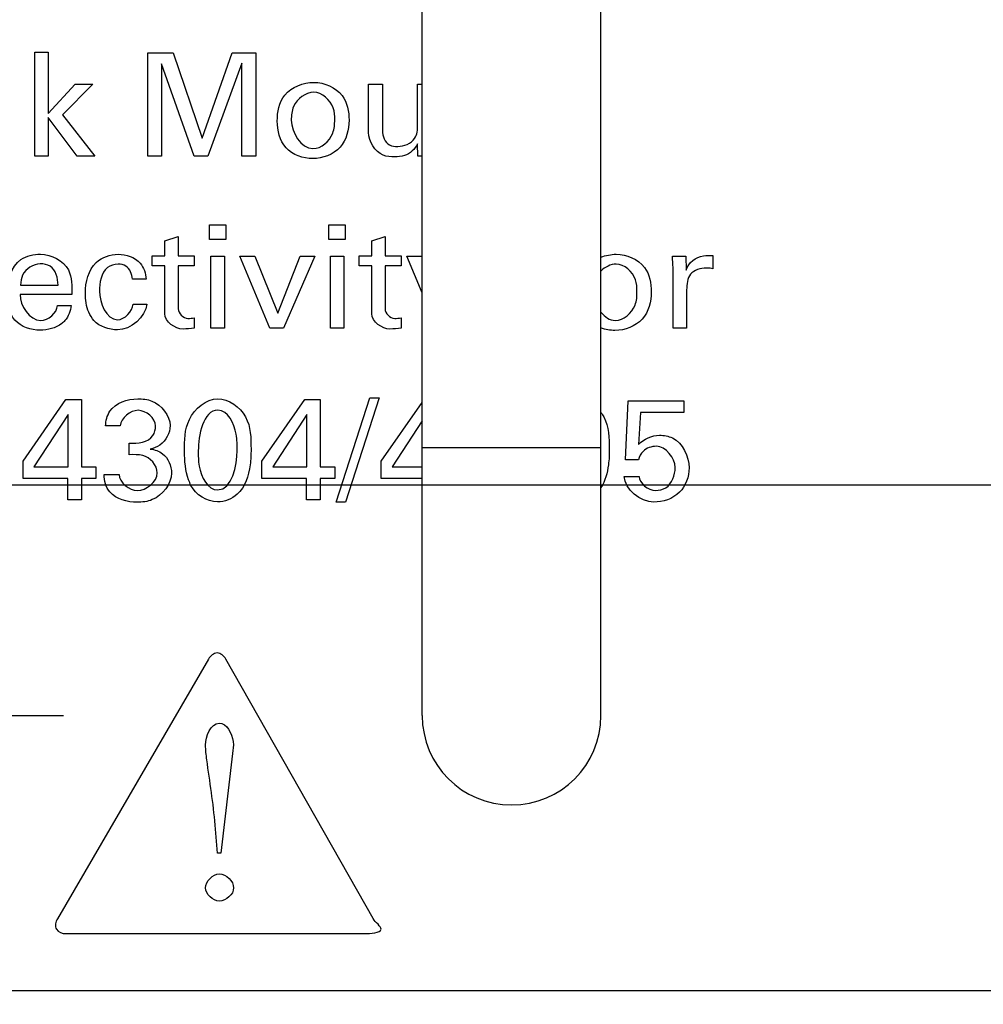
# Model space of a CAD drawing. Header units: inches. Extents: x 0 to 34, y 0 to 22.
# Tile 5 of 54: x 3.7 to 4.5, y 5.9 to 6.7. Entities that reach past the tile are written whole.
import ezdxf

# ---------------------------------------------------------------- set-up
doc = ezdxf.new("R2010")
doc.units = ezdxf.units.IN
doc.header["$LTSCALE"] = 1.87
doc.header["$MEASUREMENT"] = 0
doc.linetypes.add('CENTER', pattern=[0.6, 0.375, -0.075, 0.075, -0.075])
doc.layers.get('0').update_dxf_attribs({"linetype": 'CONTINUOUS'})
doc.layers.add('02___PRT_ALL_AXES', color=7, linetype='CONTINUOUS')
doc.layers.add('DIMENSIONS', color=7, linetype='CONTINUOUS')
doc.styles.get("Standard").update_dxf_attribs({"font": 'txt', "width": 0.8})
doc.dimstyles.new('DIMSTYLE_2', dxfattribs={"dimtxt": 0.125, "dimasz": 0.18, "dimexe": 0.125, "dimexo": 0.0625, "dimgap": 0.03125, "dimtad": 0, "dimtih": 1, "dimtoh": 1, "dimdec": 3, "dimzin": 4, "dimdsep": 46, "dimtxsty": 'STANDARD', "dimblk": '_FILLED', "dimblk1": '_FILLED', "dimblk2": '_FILLED', "dimcen": 0.09, "dimadec": 0, "dimazin": 0, "dimtp": 0.001, "dimtm": 0.001, "dimtfac": 1, "dimtdec": 3, "dimtofl": 0, "dimtmove": 0, "dimatfit": 3, "dimldrblk": '_FILLED', "dimfxl": 1, "dimtolj": 1, "dimtzin": 4, "dimarcsym": 0})

# ---------------------------------------------------------------- blocks, each defined once
blk = doc.blocks.new('*D7')
at = {"layer": 'DIMENSIONS', "color": 2, "linetype": 'CONTINUOUS'}
for p, q in [((2.72712, 7.04015), (2.69413, 6.99368)), ((5.1219, 7.04015), (2.72712, 7.04015)), ((2.69413, 6.99368), (2.3965, 6.99368))]:
    blk.add_line(p, q, dxfattribs=at)
at = {"layer": 'DIMENSIONS', "color": 2, "linetype": 'CONTINUOUS', "insert": (2.334, 7.05618), "char_height": 0.125, "width": 1.325, "attachment_point": 3, "line_spacing_factor": 0.9}
blk.add_mtext('1.165{\\Ftxt.shx;\\W1.000000;\\H0.125000; }[29.59]', dxfattribs=at)
blk = doc.blocks.new('_FILLED')
at = {"color": 0, "linetype": 'BYBLOCK'}
blk.add_solid([(0, 0), (-1, 0.1736), (-1, -0.1736)], dxfattribs=at)
blk = doc.blocks.new('*D9')
at = {"layer": 'DIMENSIONS', "color": 2, "linetype": 'CONTINUOUS'}
blk.add_line((6.15468, 7.16393), (2.3869, 7.16393), dxfattribs=at)
at = {"layer": 'DIMENSIONS', "color": 2, "linetype": 'CONTINUOUS', "insert": (2.3244, 7.22643), "char_height": 0.125, "width": 1.725, "attachment_point": 3, "line_spacing_factor": 0.9}
blk.add_mtext('16X 1.289{\\Ftxt.shx;\\W1.000000;\\H0.125000; }[32.74]', dxfattribs=at)
blk = doc.blocks.new('*D10')
at = {"layer": 'DIMENSIONS', "color": 2, "linetype": 'CONTINUOUS'}
blk.add_line((6.15468, 6.31637), (2.3869, 6.31637), dxfattribs=at)
at = {"layer": 'DIMENSIONS', "color": 2, "linetype": 'CONTINUOUS', "insert": (2.3244, 6.37887), "char_height": 0.125, "width": 1.625, "attachment_point": 3, "line_spacing_factor": 0.9}
blk.add_mtext('16X .441{\\Ftxt.shx;\\W1.000000;\\H0.125000; }[11.21]', dxfattribs=at)
blk = doc.blocks.new('*D16')
at = {"layer": 'DIMENSIONS', "color": 2, "linetype": 'CONTINUOUS'}
blk.add_line((5.4244, 6.73765), (5.4244, 5.18765), dxfattribs=at)
at = {"layer": 'DIMENSIONS', "color": 2, "linetype": 'CONTINUOUS', "insert": (5.3619, 5.12515), "char_height": 0.125, "width": 1.325, "attachment_point": 3, "rotation": 90, "line_spacing_factor": 0.9}
blk.add_mtext('2.350{\\Ftxt.shx;\\W1.000000;\\H0.125000; }[59.69]', dxfattribs=at)
blk = doc.blocks.new('*D17')
at = {"layer": 'DIMENSIONS', "color": 2, "linetype": 'CONTINUOUS'}
blk.add_line((6.4534, 6.96757), (6.4534, 5.18765), dxfattribs=at)
at = {"layer": 'DIMENSIONS', "color": 2, "linetype": 'CONTINUOUS', "insert": (6.3909, 5.12515), "char_height": 0.125, "width": 1.625, "attachment_point": 3, "rotation": 90, "line_spacing_factor": 0.9}
blk.add_mtext('2X 3.379{\\Ftxt.shx;\\W1.000000;\\H0.125000; }[85.83]', dxfattribs=at)
blk = doc.blocks.new('*D18')
at = {"layer": 'DIMENSIONS', "color": 2, "linetype": 'CONTINUOUS'}
blk.add_line((7.2734, 6.96757), (7.2734, 5.18765), dxfattribs=at)
at = {"layer": 'DIMENSIONS', "color": 2, "linetype": 'CONTINUOUS', "insert": (7.2109, 5.12515), "char_height": 0.125, "width": 1.725, "attachment_point": 3, "rotation": 90, "line_spacing_factor": 0.9}
blk.add_mtext('2X 4.199{\\Ftxt.shx;\\W1.000000;\\H0.125000; }[106.65]', dxfattribs=at)
blk = doc.blocks.new('*D19')
at = {"layer": 'DIMENSIONS', "color": 2, "linetype": 'CONTINUOUS'}
blk.add_line((8.0934, 6.96757), (8.0934, 5.18765), dxfattribs=at)
at = {"layer": 'DIMENSIONS', "color": 2, "linetype": 'CONTINUOUS', "insert": (8.0309, 5.12515), "char_height": 0.125, "width": 1.725, "attachment_point": 3, "rotation": 90, "line_spacing_factor": 0.9}
blk.add_mtext('2X 5.019{\\Ftxt.shx;\\W1.000000;\\H0.125000; }[127.48]', dxfattribs=at)
blk = doc.blocks.new('*D20')
at = {"layer": 'DIMENSIONS', "color": 2, "linetype": 'CONTINUOUS'}
blk.add_line((8.9134, 6.96757), (8.9134, 5.18765), dxfattribs=at)
at = {"layer": 'DIMENSIONS', "color": 2, "linetype": 'CONTINUOUS', "insert": (8.8509, 5.12515), "char_height": 0.125, "width": 1.725, "attachment_point": 3, "rotation": 90, "line_spacing_factor": 0.9}
blk.add_mtext('2X 5.839{\\Ftxt.shx;\\W1.000000;\\H0.125000; }[148.31]', dxfattribs=at)
blk = doc.blocks.new('*D21')
at = {"layer": 'DIMENSIONS', "color": 2, "linetype": 'CONTINUOUS'}
blk.add_line((9.7334, 6.96757), (9.7334, 5.18765), dxfattribs=at)
at = {"layer": 'DIMENSIONS', "color": 2, "linetype": 'CONTINUOUS', "insert": (9.6709, 5.12515), "char_height": 0.125, "width": 1.725, "attachment_point": 3, "rotation": 90, "line_spacing_factor": 0.9}
blk.add_mtext('2X 6.659{\\Ftxt.shx;\\W1.000000;\\H0.125000; }[169.14]', dxfattribs=at)
blk = doc.blocks.new('*D22')
at = {"layer": 'DIMENSIONS', "color": 2, "linetype": 'CONTINUOUS'}
blk.add_line((10.5534, 6.96757), (10.5534, 5.18765), dxfattribs=at)
at = {"layer": 'DIMENSIONS', "color": 2, "linetype": 'CONTINUOUS', "insert": (10.4909, 5.12515), "char_height": 0.125, "width": 1.725, "attachment_point": 3, "rotation": 90, "line_spacing_factor": 0.9}
blk.add_mtext('2X 7.479{\\Ftxt.shx;\\W1.000000;\\H0.125000; }[189.97]', dxfattribs=at)
blk = doc.blocks.new('*D23')
at = {"layer": 'DIMENSIONS', "color": 2, "linetype": 'CONTINUOUS'}
blk.add_line((11.3734, 6.96757), (11.3734, 5.18765), dxfattribs=at)
at = {"layer": 'DIMENSIONS', "color": 2, "linetype": 'CONTINUOUS', "insert": (11.3109, 5.12515), "char_height": 0.125, "width": 1.725, "attachment_point": 3, "rotation": 90, "line_spacing_factor": 0.9}
blk.add_mtext('2X 8.299{\\Ftxt.shx;\\W1.000000;\\H0.125000; }[210.79]', dxfattribs=at)
blk = doc.blocks.new('*D24')
at = {"layer": 'DIMENSIONS', "color": 2, "linetype": 'CONTINUOUS'}
blk.add_line((12.1934, 6.96757), (12.1934, 5.18765), dxfattribs=at)
at = {"layer": 'DIMENSIONS', "color": 2, "linetype": 'CONTINUOUS', "insert": (12.1309, 5.12515), "char_height": 0.125, "width": 1.725, "attachment_point": 3, "rotation": 90, "line_spacing_factor": 0.9}
blk.add_mtext('2X 9.119{\\Ftxt.shx;\\W1.000000;\\H0.125000; }[231.62]', dxfattribs=at)
blk = doc.blocks.new('*D25')
at = {"layer": 'DIMENSIONS', "color": 2, "linetype": 'CONTINUOUS'}
blk.add_line((13.4634, 6.96757), (13.4634, 5.18765), dxfattribs=at)
at = {"layer": 'DIMENSIONS', "color": 2, "linetype": 'CONTINUOUS', "insert": (13.4009, 5.12515), "char_height": 0.125, "width": 1.825, "attachment_point": 3, "rotation": 90, "line_spacing_factor": 0.9}
blk.add_mtext('2X 10.389{\\Ftxt.shx;\\W1.000000;\\H0.125000; }[263.88]', dxfattribs=at)
blk = doc.blocks.new('*D26')
at = {"layer": 'DIMENSIONS', "color": 2, "linetype": 'CONTINUOUS'}
blk.add_line((14.2834, 6.96757), (14.2834, 5.18765), dxfattribs=at)
at = {"layer": 'DIMENSIONS', "color": 2, "linetype": 'CONTINUOUS', "insert": (14.2209, 5.12515), "char_height": 0.125, "width": 1.825, "attachment_point": 3, "rotation": 90, "line_spacing_factor": 0.9}
blk.add_mtext('2X 11.209{\\Ftxt.shx;\\W1.000000;\\H0.125000; }[284.71]', dxfattribs=at)
blk = doc.blocks.new('*D27')
at = {"layer": 'DIMENSIONS', "color": 2, "linetype": 'CONTINUOUS'}
blk.add_line((15.1034, 6.96757), (15.1034, 5.18765), dxfattribs=at)
at = {"layer": 'DIMENSIONS', "color": 2, "linetype": 'CONTINUOUS', "insert": (15.0409, 5.12515), "char_height": 0.125, "width": 1.825, "attachment_point": 3, "rotation": 90, "line_spacing_factor": 0.9}
blk.add_mtext('2X 12.029{\\Ftxt.shx;\\W1.000000;\\H0.125000; }[305.54]', dxfattribs=at)
blk = doc.blocks.new('*D28')
at = {"layer": 'DIMENSIONS', "color": 2, "linetype": 'CONTINUOUS'}
blk.add_line((15.9234, 6.96757), (15.9234, 5.18765), dxfattribs=at)
at = {"layer": 'DIMENSIONS', "color": 2, "linetype": 'CONTINUOUS', "insert": (15.8609, 5.12515), "char_height": 0.125, "width": 1.825, "attachment_point": 3, "rotation": 90, "line_spacing_factor": 0.9}
blk.add_mtext('2X 12.849{\\Ftxt.shx;\\W1.000000;\\H0.125000; }[326.36]', dxfattribs=at)
blk = doc.blocks.new('*D29')
at = {"layer": 'DIMENSIONS', "color": 2, "linetype": 'CONTINUOUS'}
blk.add_line((16.7434, 6.96757), (16.7434, 5.18765), dxfattribs=at)
at = {"layer": 'DIMENSIONS', "color": 2, "linetype": 'CONTINUOUS', "insert": (16.6809, 5.12515), "char_height": 0.125, "width": 1.825, "attachment_point": 3, "rotation": 90, "line_spacing_factor": 0.9}
blk.add_mtext('2X 13.669{\\Ftxt.shx;\\W1.000000;\\H0.125000; }[347.19]', dxfattribs=at)
blk = doc.blocks.new('*D30')
at = {"layer": 'DIMENSIONS', "color": 2, "linetype": 'CONTINUOUS'}
blk.add_line((17.5634, 6.96757), (17.5634, 5.18765), dxfattribs=at)
at = {"layer": 'DIMENSIONS', "color": 2, "linetype": 'CONTINUOUS', "insert": (17.5009, 5.12515), "char_height": 0.125, "width": 1.825, "attachment_point": 3, "rotation": 90, "line_spacing_factor": 0.9}
blk.add_mtext('2X 14.489{\\Ftxt.shx;\\W1.000000;\\H0.125000; }[368.02]', dxfattribs=at)
blk = doc.blocks.new('*D31')
at = {"layer": 'DIMENSIONS', "color": 2, "linetype": 'CONTINUOUS'}
blk.add_line((18.3854, 6.96757), (18.3854, 5.18765), dxfattribs=at)
at = {"layer": 'DIMENSIONS', "color": 2, "linetype": 'CONTINUOUS', "insert": (18.3229, 5.12515), "char_height": 0.125, "width": 1.725, "attachment_point": 3, "rotation": 90, "line_spacing_factor": 0.9}
blk.add_mtext('2X 15.311{\\Ftxt.shx;\\W1.000000;\\H0.125000; }[388.9]', dxfattribs=at)
blk = doc.blocks.new('*D32')
at = {"layer": 'DIMENSIONS', "color": 2, "linetype": 'CONTINUOUS'}
blk.add_line((19.2054, 6.96757), (19.2054, 5.18765), dxfattribs=at)
at = {"layer": 'DIMENSIONS', "color": 2, "linetype": 'CONTINUOUS', "insert": (19.1429, 5.12515), "char_height": 0.125, "width": 1.825, "attachment_point": 3, "rotation": 90, "line_spacing_factor": 0.9}
blk.add_mtext('2X 16.131{\\Ftxt.shx;\\W1.000000;\\H0.125000; }[409.73]', dxfattribs=at)
blk = doc.blocks.new('*D35')
at = {"layer": 'DIMENSIONS', "color": 2, "linetype": 'CONTINUOUS'}
blk.add_line((22.0744, 6.00015), (22.0744, 5.18765), dxfattribs=at)
at = {"layer": 'DIMENSIONS', "color": 2, "linetype": 'CONTINUOUS', "insert": (22.0119, 5.12515), "char_height": 0.125, "width": 1.425, "attachment_point": 3, "rotation": 90, "line_spacing_factor": 0.9}
blk.add_mtext('19.000{\\Ftxt.shx;\\W1.000000;\\H0.125000; }[482.6]', dxfattribs=at)

msp = doc.modelspace()

# ---------------------------------------------------------------- linework, layer by layer
at = {"color": 7, "linetype": 'CONTINUOUS'}
for p, q in [((4.0154, 6.11515), (4.0154, 7.36515)), ((4.1714, 6.11515), (4.1714, 7.36515)), ((4.0154, 6.34915), (4.1714, 6.34915)), ((3.2619, 5.87515), (21.8869, 5.87515))]:
    msp.add_line(p, q, dxfattribs=at)
at = {"color": 40, "linetype": 'CONTINUOUS'}
for p, q in [((3.67745, 6.60354), (3.67745, 6.69445)), ((3.67745, 6.69445), (3.68907, 6.69445)), ((3.68907, 6.69445), (3.68907, 6.64068)), ((3.77581, 6.60354), (3.77581, 6.69382)), ((3.77581, 6.69382), (3.79794, 6.69382)), ((3.79794, 6.69382), (3.82345, 6.61943)), ((3.82345, 6.61943), (3.84958, 6.69382)), ((3.84958, 6.69382), (3.87021, 6.69382)), ((3.87021, 6.69382), (3.87021, 6.60354)), ((3.78794, 6.68432), (3.78794, 6.60354)), ((3.81644, 6.60354), (3.78794, 6.68432)), ((3.85796, 6.68481), (3.82832, 6.60354)), ((3.85796, 6.60354), (3.85796, 6.68481)), ((3.68907, 6.64068), (3.71259, 6.66631)), ((3.72797, 6.66631), (3.70146, 6.63968)), ((3.71259, 6.66631), (3.72797, 6.66631)), ((3.96864, 6.62417), (3.96864, 6.66631)), ((3.96864, 6.66631), (3.98065, 6.66631)), ((3.98065, 6.66631), (3.98065, 6.62592)), ((4.01141, 6.6308), (4.01141, 6.66631)), ((4.01141, 6.66631), (4.0154, 6.66631)), ((3.68907, 6.63743), (3.68907, 6.60354)), ((3.71421, 6.60354), (3.68907, 6.63743)), ((3.70146, 6.63968), (3.72959, 6.60354)), ((4.01166, 6.60354), (4.01141, 6.6143)), ((3.68907, 6.60354), (3.67745, 6.60354)), ((3.72959, 6.60354), (3.71421, 6.60354)), ((3.78794, 6.60354), (3.77581, 6.60354)), ((3.82832, 6.60354), (3.81644, 6.60354)), ((3.87021, 6.60354), (3.85796, 6.60354)), ((4.0154, 6.60354), (4.01166, 6.60354)), ((3.8298, 6.53069), (3.8298, 6.54357)), ((3.8298, 6.54357), (3.84392, 6.54357)), ((3.84392, 6.54357), (3.84392, 6.53069)), ((3.93402, 6.53069), (3.93402, 6.54357)), ((3.93402, 6.54357), (3.94816, 6.54357)), ((3.94816, 6.54357), (3.94816, 6.53069)), ((3.79081, 6.52969), (3.80243, 6.53344)), ((3.80243, 6.53344), (3.80243, 6.51656)), ((3.9714, 6.52969), (3.98302, 6.53344)), ((3.98302, 6.53344), (3.98302, 6.51656)), ((3.79081, 6.51656), (3.79081, 6.52969)), ((3.84392, 6.53069), (3.8298, 6.53069)), ((3.94816, 6.53069), (3.93402, 6.53069)), ((3.9714, 6.51656), (3.9714, 6.52969)), ((3.77968, 6.50793), (3.77968, 6.51656)), ((3.77968, 6.51656), (3.79081, 6.51656)), ((3.80243, 6.51656), (3.81644, 6.51656)), ((3.81644, 6.51656), (3.81644, 6.50793)), ((3.83104, 6.45355), (3.83104, 6.51631)), ((3.83104, 6.51631), (3.8428, 6.51631)), ((3.8428, 6.51631), (3.8428, 6.45355)), ((3.88242, 6.45355), (3.85616, 6.51631)), ((3.85616, 6.51631), (3.86929, 6.51631)), ((3.86929, 6.51631), (3.8893, 6.46655)), ((3.8893, 6.46655), (3.9088, 6.51631)), ((3.9218, 6.51631), (3.8943, 6.45355)), ((3.9088, 6.51631), (3.9218, 6.51631)), ((3.93528, 6.45355), (3.93528, 6.51631)), ((3.93528, 6.51631), (3.94703, 6.51631)), ((3.94703, 6.51631), (3.94703, 6.45355)), ((3.96027, 6.50793), (3.96027, 6.51656)), ((3.96027, 6.51656), (3.9714, 6.51656)), ((3.98302, 6.51656), (3.99702, 6.51656)), ((3.99702, 6.51656), (3.99702, 6.50793)), ((4.0154, 6.48426), (4.00201, 6.51631)), ((4.00201, 6.51631), (4.01526, 6.51631)), ((4.23372, 6.51631), (4.2456, 6.51631)), ((4.2456, 6.51631), (4.24585, 6.50418)), ((4.26898, 6.51681), (4.26898, 6.50531)), ((3.79081, 6.50793), (3.77968, 6.50793)), ((3.79081, 6.46604), (3.79081, 6.50793)), ((3.80243, 6.50793), (3.80243, 6.4703)), ((3.81644, 6.50793), (3.80243, 6.50793)), ((3.9714, 6.50793), (3.96027, 6.50793)), ((3.9714, 6.46604), (3.9714, 6.50793)), ((3.98302, 6.50793), (3.98302, 6.4703)), ((3.99702, 6.50793), (3.98302, 6.50793)), ((4.23434, 6.45355), (4.23434, 6.50356)), ((4.26673, 6.50581), (4.26336, 6.50593)), ((4.26898, 6.50531), (4.26673, 6.50581)), ((3.66495, 6.49106), (3.69759, 6.49106)), ((3.77446, 6.49618), (3.76257, 6.49618)), ((3.70959, 6.4828), (3.66445, 6.4828)), ((4.24622, 6.48693), (4.24622, 6.45355)), ((3.69721, 6.47317), (3.70897, 6.47317)), ((3.76308, 6.47443), (3.77495, 6.47443)), ((3.81644, 6.46255), (3.81644, 6.45342)), ((3.99702, 6.46255), (3.99702, 6.45342)), ((3.8428, 6.45355), (3.83104, 6.45355)), ((3.8943, 6.45355), (3.88242, 6.45355)), ((3.94703, 6.45355), (3.93528, 6.45355)), ((4.24622, 6.45355), (4.23434, 6.45355)), ((3.66701, 6.33718), (3.70452, 6.3912)), ((3.70452, 6.3912), (3.71802, 6.3912)), ((3.71802, 6.3912), (3.71802, 6.33242)), ((3.87547, 6.33718), (3.91298, 6.3912)), ((3.91298, 6.3912), (3.92648, 6.3912)), ((3.92648, 6.3912), (3.92648, 6.33242)), ((3.94033, 6.30154), (3.96959, 6.39269)), ((3.97772, 6.39269), (3.94858, 6.30154)), ((3.96959, 6.39269), (3.97772, 6.39269)), ((3.9797, 6.33718), (4.0154, 6.38859)), ((4.19279, 6.33856), (4.19504, 6.39007)), ((4.19504, 6.39007), (4.24368, 6.39007)), ((4.24368, 6.39007), (4.24368, 6.37994)), ((3.7064, 6.37807), (3.67651, 6.33242)), ((3.7064, 6.33242), (3.7064, 6.37807)), ((3.91486, 6.37807), (3.88497, 6.33242)), ((3.91486, 6.33242), (3.91486, 6.37807)), ((4.20579, 6.37994), (4.20417, 6.35194)), ((4.24368, 6.37994), (4.20579, 6.37994)), ((4.0154, 6.37244), (3.98921, 6.33242)), ((3.75175, 6.36806), (3.73912, 6.36806)), ((3.75962, 6.34293), (3.75962, 6.35306)), ((3.66701, 6.3223), (3.66701, 6.33718)), ((3.87547, 6.3223), (3.87547, 6.33718)), ((3.9797, 6.3223), (3.9797, 6.33718)), ((4.20417, 6.33856), (4.19279, 6.33856)), ((3.67651, 6.33242), (3.7064, 6.33242)), ((3.71802, 6.33242), (3.73065, 6.33242)), ((3.73065, 6.33242), (3.73065, 6.3223)), ((3.88497, 6.33242), (3.91486, 6.33242)), ((3.92648, 6.33242), (3.93912, 6.33242)), ((3.93912, 6.33242), (3.93912, 6.3223)), ((3.98921, 6.33242), (4.0154, 6.33242)), ((3.70602, 6.3223), (3.66701, 6.3223)), ((3.70602, 6.30354), (3.70602, 6.3223)), ((3.71802, 6.3223), (3.71802, 6.30354)), ((3.73065, 6.3223), (3.71802, 6.3223)), ((3.73775, 6.3258), (3.751, 6.3258)), ((3.91448, 6.3223), (3.87547, 6.3223)), ((3.91448, 6.30354), (3.91448, 6.3223)), ((3.92648, 6.3223), (3.92648, 6.30354)), ((3.93912, 6.3223), (3.92648, 6.3223)), ((4.0154, 6.3223), (3.9797, 6.3223)), ((4.19167, 6.32405), (4.20467, 6.32405)), ((3.71802, 6.30354), (3.70602, 6.30354)), ((3.92648, 6.30354), (3.91448, 6.30354)), ((3.94858, 6.30154), (3.94033, 6.30154)), ((3.82889, 6.16454), (3.69708, 5.93791)), ((3.97253, 5.93802), (3.84398, 6.16448)), ((3.84995, 6.08202), (3.83975, 5.99516)), ((3.8368, 5.99516), (3.83476, 6.01965)), ((3.83975, 5.99516), (3.8368, 5.99516)), ((3.7046, 5.92486), (3.96488, 5.92486))]:
    msp.add_line(p, q, dxfattribs=at)
at = {"color": 7, "linetype": 'CONTINUOUS'}
msp.add_arc((4.0934, 6.11515), 0.078, 180, 360, dxfattribs=at)
at = {"color": 40, "linetype": 'CONTINUOUS'}
for points, knots in [([(3.88891, 6.63418), (3.88891, 6.64206), (3.89262, 6.66071), (3.91162, 6.66794), (3.92079, 6.66794)], [0, 0, 0, 0, 0.462488, 1, 1, 1, 1]), ([(3.92079, 6.66794), (3.92991, 6.66794), (3.94829, 6.66036), (3.95155, 6.64244), (3.95155, 6.63505)], [0, 0, 0, 0, 0.552187, 1, 1, 1, 1]), ([(3.92079, 6.65931), (3.91363, 6.65931), (3.90195, 6.65053), (3.90116, 6.63901), (3.90116, 6.63493)], [0, 0, 0, 0, 0.636743, 1, 1, 1, 1]), ([(3.93905, 6.63543), (3.93905, 6.6389), (3.93871, 6.64965), (3.92803, 6.65931), (3.92079, 6.65931)], [0, 0, 0, 0, 0.324034, 1, 1, 1, 1]), ([(3.9198, 6.60142), (3.91143, 6.60142), (3.89323, 6.6078), (3.88891, 6.62601), (3.88891, 6.63418)], [0, 0, 0, 0, 0.505976, 1, 1, 1, 1]), ([(3.95155, 6.63505), (3.95155, 6.62673), (3.94699, 6.60817), (3.92842, 6.60142), (3.9198, 6.60142)], [0, 0, 0, 0, 0.491192, 1, 1, 1, 1]), ([(3.92004, 6.61017), (3.92732, 6.61017), (3.93852, 6.62003), (3.93905, 6.63142), (3.93905, 6.63543)], [0, 0, 0, 0, 0.644747, 1, 1, 1, 1]), ([(3.9914, 6.60292), (3.988, 6.60292), (3.97641, 6.60371), (3.96864, 6.61637), (3.96864, 6.62417)], [0, 0, 0, 0, 0.304078, 1, 1, 1, 1]), ([(3.98065, 6.62592), (3.98065, 6.62125), (3.98393, 6.61257), (3.9916, 6.61205), (3.99403, 6.61205)], [0, 0, 0, 0, 0.658531, 1, 1, 1, 1]), ([(4.01141, 6.6143), (4.00906, 6.60974), (4.00241, 6.60354), (3.99426, 6.60292), (3.9914, 6.60292)], [0, 0, 0, 0, 0.641849, 1, 1, 1, 1]), ([(3.68233, 6.51794), (3.69163, 6.51794), (3.71038, 6.50806), (3.70977, 6.49001), (3.70959, 6.4828)], [0, 0, 0, 0, 0.563268, 1, 1, 1, 1]), ([(3.72144, 6.48405), (3.72144, 6.49352), (3.72586, 6.51194), (3.7432, 6.51794), (3.74995, 6.51794)], [0, 0, 0, 0, 0.583843, 1, 1, 1, 1]), ([(4.18462, 6.51794), (4.19373, 6.51794), (4.21211, 6.51036), (4.21537, 6.49245), (4.21537, 6.48505)], [0, 0, 0, 0, 0.552169, 1, 1, 1, 1]), ([(3.68208, 6.50956), (3.676, 6.50956), (3.66608, 6.50333), (3.66501, 6.49402), (3.66495, 6.49106)], [0, 0, 0, 0, 0.671918, 1, 1, 1, 1]), ([(3.69759, 6.49106), (3.69771, 6.49701), (3.69461, 6.50802), (3.68502, 6.50956), (3.68208, 6.50956)], [0, 0, 0, 0, 0.669906, 1, 1, 1, 1]), ([(3.75007, 6.50931), (3.74678, 6.50931), (3.73551, 6.506), (3.73381, 6.49292), (3.73381, 6.48568)], [0, 0, 0, 0, 0.31248, 1, 1, 1, 1]), ([(3.76257, 6.49618), (3.7622, 6.50045), (3.75943, 6.50808), (3.75238, 6.50931), (3.75007, 6.50931)], [0, 0, 0, 0, 0.650139, 1, 1, 1, 1]), ([(4.20287, 6.48543), (4.20287, 6.4889), (4.20253, 6.49965), (4.19185, 6.50931), (4.18462, 6.50931)], [0, 0, 0, 0, 0.324153, 1, 1, 1, 1]), ([(4.26336, 6.50593), (4.25842, 6.50593), (4.24721, 6.50261), (4.24622, 6.49158), (4.24622, 6.48693)], [0, 0, 0, 0, 0.515118, 1, 1, 1, 1]), ([(3.68196, 6.45167), (3.67409, 6.45167), (3.65607, 6.45741), (3.65283, 6.4756), (3.65283, 6.4838)], [0, 0, 0, 0, 0.489792, 1, 1, 1, 1]), ([(3.72894, 6.46004), (3.72529, 6.46431), (3.72189, 6.47269), (3.72144, 6.48117), (3.72144, 6.48405)], [0, 0, 0, 0, 0.660901, 1, 1, 1, 1]), ([(4.21537, 6.48505), (4.21537, 6.47673), (4.21081, 6.45817), (4.19224, 6.45142), (4.18362, 6.45142)], [0, 0, 0, 0, 0.491181, 1, 1, 1, 1]), ([(4.18387, 6.46017), (4.19114, 6.46017), (4.20234, 6.47003), (4.20287, 6.48141), (4.20287, 6.48543)], [0, 0, 0, 0, 0.644673, 1, 1, 1, 1]), ([(3.70359, 6.46004), (3.70275, 6.45909), (3.69704, 6.45364), (3.68853, 6.45167), (3.68196, 6.45167)], [0, 0, 0, 0, 0.162003, 1, 1, 1, 1]), ([(3.73912, 6.36806), (3.73927, 6.37249), (3.74253, 6.38646), (3.75825, 6.3917), (3.76713, 6.3917)], [0, 0, 0, 0, 0.333071, 1, 1, 1, 1]), ([(3.76713, 6.3917), (3.7713, 6.3917), (3.7845, 6.39059), (3.79538, 6.3772), (3.79538, 6.36831)], [0, 0, 0, 0, 0.319812, 1, 1, 1, 1]), ([(3.80799, 6.34581), (3.80799, 6.35519), (3.8078, 6.37541), (3.82674, 6.39182), (3.83699, 6.39182)], [0, 0, 0, 0, 0.477825, 1, 1, 1, 1]), ([(3.83699, 6.39182), (3.84665, 6.39182), (3.86593, 6.37753), (3.866, 6.35731), (3.866, 6.34781)], [0, 0, 0, 0, 0.504029, 1, 1, 1, 1]), ([(3.85387, 6.34668), (3.85387, 6.35144), (3.85434, 6.36401), (3.84588, 6.38182), (3.83711, 6.38182)], [0, 0, 0, 0, 0.351677, 1, 1, 1, 1]), ([(4.1714, 6.37971), (4.17233, 6.37849), (4.17865, 6.36887), (4.17869, 6.35731), (4.17869, 6.34781)], [0, 0, 0, 0, 0.132296, 1, 1, 1, 1]), ([(3.75962, 6.35306), (3.76686, 6.35243), (3.78005, 6.35432), (3.78276, 6.36516), (3.78276, 6.36806)], [0, 0, 0, 0, 0.714588, 1, 1, 1, 1]), ([(3.79538, 6.36831), (3.79538, 6.36194), (3.7901, 6.35185), (3.78107, 6.34859), (3.77813, 6.34793)], [0, 0, 0, 0, 0.679533, 1, 1, 1, 1]), ([(4.22242, 6.35994), (4.22629, 6.35994), (4.24063, 6.35768), (4.24831, 6.3414), (4.24831, 6.33143)], [0, 0, 0, 0, 0.279854, 1, 1, 1, 1]), ([(3.77813, 6.34793), (3.78192, 6.3474), (3.79202, 6.34416), (3.79664, 6.33312), (3.79664, 6.32692)], [0, 0, 0, 0, 0.381755, 1, 1, 1, 1]), ([(3.81361, 6.31617), (3.81282, 6.31775), (3.80883, 6.32707), (3.80799, 6.33747), (3.80799, 6.34581)], [0, 0, 0, 0, 0.175134, 1, 1, 1, 1]), ([(3.81999, 6.34643), (3.81999, 6.34193), (3.81967, 6.32955), (3.82811, 6.31217), (3.83687, 6.31217)], [0, 0, 0, 0, 0.339302, 1, 1, 1, 1]), ([(3.866, 6.34781), (3.866, 6.34321), (3.86555, 6.32948), (3.8608, 6.31479), (3.854, 6.30842)], [0, 0, 0, 0, 0.330183, 1, 1, 1, 1]), ([(4.17869, 6.34781), (4.17869, 6.34321), (4.17832, 6.33194), (4.17506, 6.32003), (4.17141, 6.3142)], [0, 0, 0, 0, 0.402279, 1, 1, 1, 1]), ([(3.79664, 6.32692), (3.79664, 6.31736), (3.78524, 6.30296), (3.77109, 6.30142), (3.76663, 6.30142)], [0, 0, 0, 0, 0.681946, 1, 1, 1, 1]), ([(4.24831, 6.33143), (4.24831, 6.32379), (4.24243, 6.30698), (4.22546, 6.30154), (4.21742, 6.30154)], [0, 0, 0, 0, 0.487323, 1, 1, 1, 1]), ([(4.21904, 6.3118), (4.22216, 6.3118), (4.2323, 6.31381), (4.23617, 6.32523), (4.23617, 6.33168)], [0, 0, 0, 0, 0.325981, 1, 1, 1, 1]), ([(3.84398, 6.16448), (3.84243, 6.16717), (3.83646, 6.17264), (3.83045, 6.16721), (3.82889, 6.16454)], [0, 0, 0, 0, 0.500394, 1, 1, 1, 1]), ([(3.83816, 6.10855), (3.8449, 6.10855), (3.85193, 6.09507), (3.85037, 6.08548), (3.84995, 6.08202)], [0, 0, 0, 0, 0.658925, 1, 1, 1, 1]), ([(3.83476, 6.01965), (3.83312, 6.03869), (3.82931, 6.06181), (3.82637, 6.08516), (3.82637, 6.08951)], [0, 0, 0, 0, 0.814677, 1, 1, 1, 1]), ([(3.69708, 5.93791), (3.69552, 5.93525), (3.6938, 5.92733), (3.70151, 5.92486), (3.7046, 5.92486)], [0, 0, 0, 0, 0.499439, 1, 1, 1, 1]), ([(3.96488, 5.92486), (3.96996, 5.92486), (3.98667, 5.92635), (3.97446, 5.93463), (3.97253, 5.93802)], [0, 0, 0, 0, 0.565826, 1, 1, 1, 1])]:
    msp.add_open_spline(points, degree=3, knots=knots, dxfattribs=at)
for points in [[(3.90116, 6.63493), (3.90116, 6.62455), (3.90966, 6.61017), (3.92004, 6.61017)], [(4.00878, 6.61905), (4.01109, 6.62233), (4.01141, 6.62678), (4.01141, 6.6308)], [(3.99403, 6.61205), (3.99947, 6.61205), (4.00574, 6.61453), (4.00878, 6.61905)], [(3.6652, 6.51331), (3.67003, 6.51673), (3.67642, 6.51794), (3.68233, 6.51794)], [(3.74995, 6.51794), (3.75687, 6.51794), (3.76476, 6.51549), (3.7692, 6.51019)], [(4.1714, 6.51536), (4.17565, 6.51706), (4.18025, 6.51794), (4.18462, 6.51794)], [(4.23434, 6.50356), (4.23434, 6.50782), (4.2341, 6.51207), (4.23372, 6.51631)], [(4.24585, 6.50418), (4.24746, 6.51046), (4.25443, 6.51564), (4.26085, 6.51656)], [(4.26085, 6.51656), (4.26353, 6.51695), (4.26627, 6.51698), (4.26898, 6.51681)], [(3.65283, 6.4838), (3.65283, 6.49447), (3.65645, 6.50722), (3.6652, 6.51331)], [(3.7692, 6.51019), (3.77245, 6.50641), (3.7741, 6.50116), (3.77446, 6.49618)], [(4.18462, 6.50931), (4.17988, 6.50931), (4.17502, 6.50686), (4.1714, 6.50327)], [(3.66445, 6.4828), (3.66427, 6.47316), (3.67282, 6.46017), (3.68246, 6.46017)], [(3.73381, 6.48568), (3.73381, 6.47588), (3.73965, 6.4608), (3.74945, 6.4608)], [(3.68246, 6.46017), (3.68902, 6.46017), (3.69649, 6.46666), (3.69721, 6.47317)], [(3.70897, 6.47317), (3.70841, 6.46848), (3.7068, 6.46352), (3.70359, 6.46004)], [(3.74945, 6.4608), (3.75587, 6.4608), (3.76281, 6.46801), (3.76308, 6.47443)], [(3.77495, 6.47443), (3.77426, 6.46314), (3.76088, 6.45192), (3.74957, 6.45192)], [(3.80668, 6.45267), (3.79976, 6.45267), (3.79081, 6.45912), (3.79081, 6.46604)], [(3.80243, 6.4703), (3.80243, 6.46635), (3.80686, 6.46192), (3.81081, 6.46192)], [(3.98727, 6.45267), (3.98035, 6.45267), (3.9714, 6.45912), (3.9714, 6.46604)], [(3.98302, 6.4703), (3.98302, 6.46635), (3.98745, 6.46192), (3.9914, 6.46192)], [(4.1714, 6.46748), (4.17474, 6.4632), (4.1791, 6.46017), (4.18387, 6.46017)], [(3.74957, 6.45192), (3.74218, 6.45192), (3.73393, 6.45459), (3.72894, 6.46004)], [(3.81081, 6.46192), (3.8127, 6.46192), (3.81461, 6.46208), (3.81644, 6.46255)], [(3.9914, 6.46192), (3.99329, 6.46192), (3.9952, 6.46208), (3.99702, 6.46255)], [(3.81644, 6.45342), (3.81322, 6.45285), (3.80994, 6.45267), (3.80668, 6.45267)], [(3.99702, 6.45342), (3.99381, 6.45285), (3.99053, 6.45267), (3.98727, 6.45267)], [(4.18362, 6.45142), (4.17958, 6.45142), (4.17534, 6.45217), (4.1714, 6.45365)], [(3.76751, 6.38169), (3.76056, 6.38169), (3.75247, 6.37497), (3.75175, 6.36806)], [(3.78276, 6.36806), (3.78276, 6.37488), (3.77432, 6.38169), (3.76751, 6.38169)], [(3.83711, 6.38182), (3.82401, 6.38182), (3.81999, 6.35953), (3.81999, 6.34643)], [(4.20417, 6.35194), (4.20887, 6.35663), (4.21578, 6.35994), (4.22242, 6.35994)], [(3.83687, 6.31217), (3.84969, 6.31217), (3.85387, 6.33386), (3.85387, 6.34668)], [(4.20817, 6.34581), (4.20621, 6.34385), (4.20499, 6.34119), (4.20417, 6.33856)], [(4.2198, 6.35031), (4.21564, 6.35031), (4.21111, 6.34874), (4.20817, 6.34581)], [(4.23617, 6.33168), (4.23617, 6.33995), (4.22807, 6.35031), (4.2198, 6.35031)], [(3.77163, 6.34231), (3.7677, 6.34307), (3.76363, 6.34304), (3.75962, 6.34293)], [(3.78413, 6.32705), (3.78413, 6.33362), (3.77806, 6.34092), (3.77163, 6.34231)], [(3.76688, 6.31167), (3.77458, 6.31167), (3.78413, 6.31934), (3.78413, 6.32705)], [(3.74287, 6.31042), (3.73929, 6.31446), (3.73793, 6.3204), (3.73775, 6.3258)], [(3.751, 6.3258), (3.75089, 6.31871), (3.7598, 6.31167), (3.76688, 6.31167)], [(4.21742, 6.30154), (4.20602, 6.30154), (4.19215, 6.31266), (4.19167, 6.32405)], [(4.20467, 6.32405), (4.20485, 6.31775), (4.21275, 6.3118), (4.21904, 6.3118)], [(3.76663, 6.30142), (3.75816, 6.30142), (3.74841, 6.30401), (3.74287, 6.31042)], [(3.83674, 6.30179), (3.82766, 6.30179), (3.81762, 6.30802), (3.81361, 6.31617)], [(3.854, 6.30842), (3.8495, 6.3042), (3.8429, 6.30179), (3.83674, 6.30179)], [(3.82637, 6.08951), (3.82637, 6.09697), (3.8307, 6.10855), (3.83816, 6.10855)], [(3.82637, 5.96478), (3.82637, 5.9705), (3.83267, 5.97702), (3.83839, 5.97702)], [(3.83839, 5.97702), (3.84421, 5.97702), (3.85086, 5.9706), (3.85086, 5.96478)], [(3.83839, 5.95322), (3.83283, 5.95322), (3.82637, 5.95922), (3.82637, 5.96478)], [(3.85086, 5.96478), (3.85086, 5.95911), (3.84405, 5.95322), (3.83839, 5.95322)]]:
    msp.add_open_spline(points, degree=3, dxfattribs=at)
at = {"layer": '02___PRT_ALL_AXES', "color": 7, "linetype": 'CENTER'}
msp.add_line((3.5744, 6.11515), (3.7024, 6.11515), dxfattribs=at)

# ---------------------------------------------------------------- dimensions: what is measured, and where the dimension line sits
at = {"layer": 'DIMENSIONS', "color": 2, "linetype": 'CONTINUOUS'}
for feature_location, offset, dtype, origin, text, picture, middle in [((6.15468, 7.16393), (-3.76778, 0), 0, (6.21718, 5.87515), '16X <>', '*D9', (1.4619, 7.16393)), ((6.4534, 6.96757), (0, -1.77992), 1, (3.0744, 7.03007), '2X <>', '*D17', (6.4534, 4.31265)), ((7.2734, 6.96757), (0, -1.77992), 1, (3.0744, 7.03007), '2X <>', '*D18', (7.2734, 4.26265)), ((8.0934, 6.96757), (0, -1.77992), 1, (3.0744, 7.03007), '2X <>', '*D19', (8.0934, 4.26265)), ((8.9134, 6.96757), (0, -1.77992), 1, (3.0744, 7.03007), '2X <>', '*D20', (8.9134, 4.26265)), ((9.7334, 6.96757), (0, -1.77992), 1, (3.0744, 7.03007), '2X <>', '*D21', (9.7334, 4.26265)), ((10.5534, 6.96757), (0, -1.77992), 1, (3.0744, 7.03007), '2X <>', '*D22', (10.5534, 4.26265)), ((11.3734, 6.96757), (0, -1.77992), 1, (3.0744, 7.03007), '2X <>', '*D23', (11.3734, 4.26265)), ((12.1934, 6.96757), (0, -1.77992), 1, (3.0744, 7.03007), '2X <>', '*D24', (12.1934, 4.26265)), ((13.4634, 6.96757), (0, -1.77992), 1, (3.0744, 7.03007), '2X <>', '*D25', (13.4634, 4.21265)), ((14.2834, 6.96757), (0, -1.77992), 1, (3.0744, 7.03007), '2X <>', '*D26', (14.2834, 4.21265)), ((15.1034, 6.96757), (0, -1.77992), 1, (3.0744, 7.03007), '2X <>', '*D27', (15.1034, 4.21265)), ((15.9234, 6.96757), (0, -1.77992), 1, (3.0744, 7.03007), '2X <>', '*D28', (15.9234, 4.21265)), ((16.7434, 6.96757), (0, -1.77992), 1, (3.0744, 7.03007), '2X <>', '*D29', (16.7434, 4.21265)), ((17.5634, 6.96757), (0, -1.77992), 1, (3.0744, 7.03007), '2X <>', '*D30', (17.5634, 4.21265)), ((18.3854, 6.96757), (0, -1.77992), 1, (3.0744, 7.03007), '2X <>', '*D31', (18.3854, 4.26265)), ((19.2054, 6.96757), (0, -1.77992), 1, (3.0744, 7.03007), '2X <>', '*D32', (19.2054, 4.21265)), ((6.15468, 6.31637), (-3.76778, 0), 0, (6.21718, 5.87515), '16X <>', '*D10', (1.5119, 6.31637))]:
    dim = msp.add_ordinate_dim(feature_location=feature_location, offset=offset, dtype=dtype, origin=origin, text=text, dimstyle='DIMSTYLE_2', dxfattribs=at)
    dim.commit()
    dim.dimension.update_dxf_attribs({"geometry": picture, "text_midpoint": middle})
for feature_location, offset, dtype, origin, picture, middle in [((5.1219, 7.04015), (-2.72541, -0.04647), 0, (5.1844, 5.87515), '*D7', (1.6715, 6.99368)), ((5.4244, 6.73765), (0, -1.55), 1, (3.0744, 6.80015), '*D16', (5.4244, 4.46265)), ((22.0744, 6.00015), (0, -0.8125), 1, (3.0744, 6.06265), '*D35', (22.0744, 4.41265))]:
    dim = msp.add_ordinate_dim(feature_location=feature_location, offset=offset, dtype=dtype, origin=origin, dimstyle='DIMSTYLE_2', dxfattribs=at)
    dim.commit()
    dim.dimension.update_dxf_attribs({"geometry": picture, "text_midpoint": middle})

doc.saveas('drawing.dxf')
